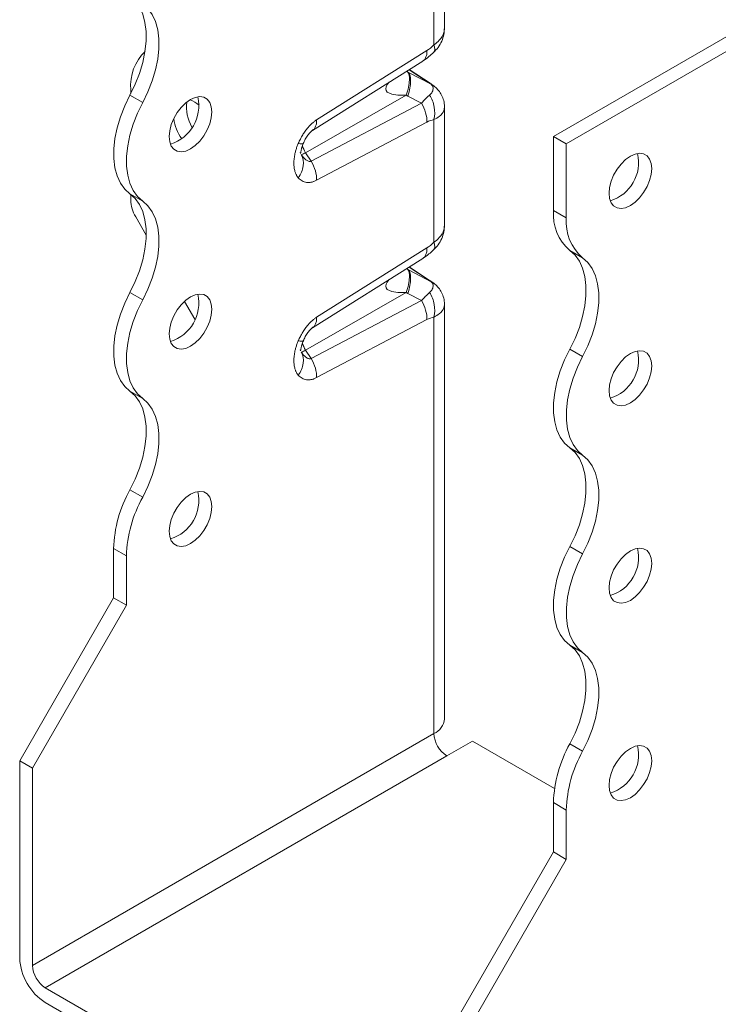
# Model space of a CAD drawing. Header units: millimetres. Extents: x 0 to 210, y 0 to 297.
# Tile 3 of 7: x 152 to 181, y 55 to 96. Entities that reach past the tile are written whole.
import ezdxf

# ---------------------------------------------------------------- set-up
doc = ezdxf.new("R2010")
doc.units = ezdxf.units.MM

msp = doc.modelspace()

# ---------------------------------------------------------------- linework, layer by layer
at = {"color": 7, "linetype": 'Continuous', "lineweight": 15}
for p, q in [((169.824, 95.838), (169.824, 100.734)), ((169.385, 95.136), (169.385, 100.211)), ((187.063, 98.696), (174.335, 91.348)), ((187.593, 98.39), (174.865, 91.042)), ((164.53, 92.037), (169.096, 94.905)), ((164.354, 91.598), (168.924, 94.468)), ((168.356, 94.111), (169.167, 93.582)), ((169.229, 93.55), (168.362, 94.116)), ((168.918, 94.472), (168.94, 94.486)), ((168.288, 94.025), (168.254, 94.048)), ((168.331, 93.999), (168.256, 94.049)), ((169.271, 93.507), (168.331, 93.999)), ((156.834, 93.283), (156.834, 93.123)), ((169.167, 93.582), (169.222, 93.547)), ((169.222, 93.547), (169.241, 93.535)), ((169.423, 93.406), (169.271, 93.507)), ((157.332, 92.757), (156.802, 93.063)), ((164.072, 90.679), (168.242, 93.056)), ((168.242, 93.056), (168.309, 93.019)), ((168.309, 93.019), (168.867, 92.728)), ((168.867, 92.728), (164.301, 90.324)), ((169.824, 87.673), (169.824, 92.568)), ((169.096, 91.943), (164.53, 89.539)), ((169.385, 86.971), (169.385, 92.045)), ((164.378, 91.62), (164.351, 91.603)), ((174.335, 91.348), (174.865, 91.042)), ((174.335, 88.286), (174.335, 91.348)), ((174.865, 91.042), (174.865, 87.98)), ((163.846, 90.688), (163.868, 90.645)), ((164.301, 90.324), (164.072, 90.679)), ((157.332, 88.674), (156.802, 88.98)), ((156.834, 88.957), (156.834, 88.722)), ((157.041, 88.025), (157.477, 87.271)), ((174.335, 88.286), (174.865, 87.98)), ((164.53, 83.871), (169.096, 86.74)), ((175.01, 86.635), (175.54, 86.328)), ((164.354, 83.433), (168.924, 86.303)), ((169.229, 85.384), (168.362, 85.95)), ((168.918, 86.306), (168.94, 86.32)), ((168.288, 85.86), (168.254, 85.882)), ((168.331, 85.834), (168.256, 85.884)), ((169.271, 85.342), (168.331, 85.834)), ((168.356, 85.946), (169.167, 85.416)), ((169.167, 85.416), (169.222, 85.382)), ((169.222, 85.382), (169.241, 85.37)), ((169.423, 85.241), (169.271, 85.342)), ((157.332, 84.592), (156.802, 84.898)), ((164.072, 82.513), (168.242, 84.89)), ((168.242, 84.89), (168.309, 84.854)), ((168.309, 84.854), (168.867, 84.562)), ((159.061, 84.527), (159.485, 83.792)), ((168.867, 84.562), (164.301, 82.158)), ((169.824, 67.257), (169.824, 84.403)), ((169.096, 83.777), (164.53, 81.374)), ((169.385, 66.645), (169.385, 83.88)), ((164.378, 83.455), (164.351, 83.438)), ((163.846, 82.523), (163.868, 82.48)), ((164.301, 82.158), (164.072, 82.513)), ((175.01, 82.552), (175.54, 82.246)), ((157.332, 80.509), (156.802, 80.815)), ((175.01, 78.469), (175.54, 78.163)), ((157.332, 76.426), (156.802, 76.732)), ((156.657, 73.995), (156.127, 74.301)), ((156.127, 72.26), (156.127, 74.301)), ((175.01, 74.387), (175.54, 74.08)), ((156.657, 73.995), (156.657, 71.954)), ((152.238, 65.524), (156.127, 72.26)), ((156.657, 71.954), (156.127, 72.26)), ((156.657, 71.954), (152.768, 65.218)), ((175.01, 70.304), (175.54, 69.998)), ((169.385, 66.645), (152.768, 57.052)), ((170.976, 66.339), (169.915, 65.726)), ((170.976, 66.339), (174.379, 64.374)), ((175.01, 66.221), (175.54, 65.915)), ((169.915, 65.726), (153.298, 56.134)), ((152.238, 65.524), (152.768, 65.218)), ((152.238, 65.524), (152.238, 57.358)), ((152.768, 57.052), (152.768, 65.218)), ((174.335, 63.79), (174.865, 63.484)), ((174.335, 61.749), (174.335, 63.79)), ((174.865, 63.484), (174.865, 61.442)), ((170.446, 55.012), (174.335, 61.749)), ((174.335, 61.749), (174.865, 61.442)), ((174.865, 61.442), (170.976, 54.706)), ((169.915, 46.541), (153.298, 56.134)), ((153.298, 55.521), (169.915, 45.928))]:
    msp.add_line(p, q, dxfattribs=at)
at = {"color": 7, "linetype": 'Continuous', "lineweight": 15, "flags": 128}
for points in [[(156.802, 93.063), (157.019, 93.508), (157.197, 93.961), (157.333, 94.414), (157.425, 94.859), (157.472, 95.288), (157.472, 95.694), (157.425, 96.069), (157.333, 96.408), (157.197, 96.704), (157.019, 96.951), (156.802, 97.146)], [(157.332, 96.84), (157.549, 96.645), (157.727, 96.397), (157.863, 96.102), (157.955, 95.763), (158.002, 95.388), (158.002, 94.982), (157.955, 94.553), (157.863, 94.108), (157.727, 93.655), (157.549, 93.202), (157.332, 92.757)], [(167.527, 93.591), (167.451, 93.493), (167.404, 93.402), (167.388, 93.32), (167.403, 93.249), (167.45, 93.188), (167.637, 93.098), (167.889, 93.059), (168.242, 93.056), (168.242, 93.056)], [(156.802, 88.98), (156.586, 89.175), (156.408, 89.423), (156.271, 89.718), (156.179, 90.057), (156.133, 90.432), (156.133, 90.838), (156.179, 91.268), (156.271, 91.713), (156.408, 92.165), (156.586, 92.618), (156.802, 93.063)], [(158.425, 91.346), (158.447, 91.586), (158.513, 91.84), (158.618, 92.094), (158.758, 92.336), (158.925, 92.555), (159.112, 92.738), (159.309, 92.877), (159.506, 92.965), (159.692, 92.998), (159.86, 92.973), (160, 92.892), (160.105, 92.759), (160.171, 92.581), (160.193, 92.367), (160.171, 92.127), (160.105, 91.873), (160, 91.619), (159.86, 91.377), (159.692, 91.158), (159.506, 90.975), (159.309, 90.836), (159.112, 90.748), (158.925, 90.716), (158.758, 90.74), (158.618, 90.821), (158.513, 90.954), (158.447, 91.132), (158.425, 91.346)], [(157.332, 92.757), (157.116, 92.312), (156.938, 91.859), (156.802, 91.406), (156.71, 90.961), (156.663, 90.532), (156.663, 90.126), (156.71, 89.751), (156.802, 89.412), (156.938, 89.117), (157.116, 88.869), (157.332, 88.674)], [(176.633, 89.001), (176.655, 89.24), (176.721, 89.494), (176.826, 89.748), (176.966, 89.991), (177.133, 90.209), (177.32, 90.392), (177.517, 90.531), (177.714, 90.619), (177.9, 90.652), (178.068, 90.627), (178.208, 90.546), (178.313, 90.413), (178.379, 90.235), (178.401, 90.021), (178.379, 89.781), (178.313, 89.528), (178.208, 89.273), (178.068, 89.031), (177.9, 88.813), (177.714, 88.629), (177.517, 88.49), (177.32, 88.402), (177.133, 88.37), (176.966, 88.395), (176.826, 88.475), (176.721, 88.608), (176.655, 88.786), (176.633, 89.001)], [(156.802, 84.898), (157.019, 85.343), (157.197, 85.795), (157.333, 86.248), (157.425, 86.693), (157.472, 87.123), (157.472, 87.529), (157.425, 87.904), (157.333, 88.243), (157.197, 88.538), (157.019, 88.786), (156.802, 88.98)], [(157.332, 88.674), (157.549, 88.479), (157.727, 88.232), (157.863, 87.936), (157.955, 87.598), (158.002, 87.222), (158.002, 86.816), (157.955, 86.387), (157.863, 85.942), (157.727, 85.489), (157.549, 85.036), (157.332, 84.592)], [(175.01, 82.552), (175.227, 82.997), (175.405, 83.45), (175.541, 83.902), (175.633, 84.347), (175.679, 84.777), (175.679, 85.183), (175.633, 85.558), (175.541, 85.897), (175.405, 86.192), (175.227, 86.44), (175.01, 86.635)], [(175.54, 86.328), (175.757, 86.134), (175.935, 85.886), (176.071, 85.591), (176.163, 85.252), (176.21, 84.877), (176.21, 84.471), (176.163, 84.041), (176.071, 83.596), (175.935, 83.143), (175.757, 82.691), (175.54, 82.246)], [(167.527, 85.426), (167.451, 85.328), (167.404, 85.236), (167.388, 85.155), (167.403, 85.083), (167.45, 85.022), (167.637, 84.932), (167.889, 84.894), (168.242, 84.89), (168.242, 84.89)], [(156.802, 80.815), (156.586, 81.01), (156.408, 81.257), (156.271, 81.553), (156.179, 81.891), (156.133, 82.267), (156.133, 82.673), (156.179, 83.102), (156.271, 83.547), (156.408, 84), (156.586, 84.453), (156.802, 84.898)], [(158.425, 83.181), (158.447, 83.421), (158.513, 83.674), (158.618, 83.929), (158.758, 84.171), (158.925, 84.389), (159.112, 84.573), (159.309, 84.712), (159.506, 84.8), (159.692, 84.832), (159.86, 84.807), (160, 84.727), (160.105, 84.594), (160.171, 84.416), (160.193, 84.201), (160.171, 83.962), (160.105, 83.708), (160, 83.454), (159.86, 83.211), (159.692, 82.993), (159.506, 82.81), (159.309, 82.671), (159.112, 82.583), (158.925, 82.55), (158.758, 82.575), (158.618, 82.656), (158.513, 82.789), (158.447, 82.967), (158.425, 83.181)], [(157.332, 84.592), (157.116, 84.147), (156.938, 83.694), (156.802, 83.241), (156.71, 82.796), (156.663, 82.367), (156.663, 81.961), (156.71, 81.585), (156.802, 81.247), (156.938, 80.951), (157.116, 80.704), (157.332, 80.509)], [(175.01, 78.469), (174.794, 78.664), (174.616, 78.911), (174.479, 79.207), (174.387, 79.546), (174.341, 79.921), (174.341, 80.327), (174.387, 80.756), (174.479, 81.201), (174.616, 81.654), (174.794, 82.107), (175.01, 82.552)], [(176.633, 80.835), (176.655, 81.075), (176.721, 81.329), (176.826, 81.583), (176.966, 81.825), (177.133, 82.044), (177.32, 82.227), (177.517, 82.366), (177.714, 82.454), (177.9, 82.486), (178.068, 82.462), (178.208, 82.381), (178.313, 82.248), (178.379, 82.07), (178.401, 81.856), (178.379, 81.616), (178.313, 81.362), (178.208, 81.108), (178.068, 80.866), (177.9, 80.647), (177.714, 80.464), (177.517, 80.325), (177.32, 80.237), (177.133, 80.204), (176.966, 80.229), (176.826, 80.31), (176.721, 80.443), (176.655, 80.621), (176.633, 80.835)], [(175.54, 82.246), (175.324, 81.801), (175.146, 81.348), (175.01, 80.895), (174.918, 80.45), (174.871, 80.021), (174.871, 79.615), (174.918, 79.239), (175.01, 78.901), (175.146, 78.605), (175.324, 78.358), (175.54, 78.163)], [(156.802, 76.732), (157.019, 77.177), (157.197, 77.63), (157.333, 78.083), (157.425, 78.528), (157.472, 78.957), (157.472, 79.363), (157.425, 79.739), (157.333, 80.077), (157.197, 80.373), (157.019, 80.62), (156.802, 80.815)], [(157.332, 80.509), (157.549, 80.314), (157.727, 80.067), (157.863, 79.771), (157.955, 79.433), (158.002, 79.057), (158.002, 78.651), (157.955, 78.222), (157.863, 77.777), (157.727, 77.324), (157.549, 76.871), (157.332, 76.426)], [(175.01, 74.387), (175.227, 74.831), (175.405, 75.284), (175.541, 75.737), (175.633, 76.182), (175.679, 76.611), (175.679, 77.017), (175.633, 77.393), (175.541, 77.731), (175.405, 78.027), (175.227, 78.274), (175.01, 78.469)], [(175.54, 78.163), (175.757, 77.968), (175.935, 77.721), (176.071, 77.425), (176.163, 77.087), (176.21, 76.711), (176.21, 76.305), (176.163, 75.876), (176.071, 75.431), (175.935, 74.978), (175.757, 74.525), (175.54, 74.08)], [(158.425, 75.016), (158.447, 75.255), (158.513, 75.509), (158.618, 75.763), (158.758, 76.006), (158.925, 76.224), (159.112, 76.407), (159.309, 76.546), (159.506, 76.634), (159.692, 76.667), (159.86, 76.642), (160, 76.561), (160.105, 76.428), (160.171, 76.25), (160.193, 76.036), (160.171, 75.796), (160.105, 75.543), (160, 75.288), (159.86, 75.046), (159.692, 74.828), (159.506, 74.644), (159.309, 74.505), (159.112, 74.417), (158.925, 74.385), (158.758, 74.41), (158.618, 74.49), (158.513, 74.623), (158.447, 74.801), (158.425, 75.016)], [(175.01, 70.304), (174.794, 70.499), (174.616, 70.746), (174.479, 71.042), (174.387, 71.38), (174.341, 71.756), (174.341, 72.162), (174.387, 72.591), (174.479, 73.036), (174.616, 73.489), (174.794, 73.942), (175.01, 74.387)], [(176.633, 72.67), (176.655, 72.91), (176.721, 73.163), (176.826, 73.417), (176.966, 73.66), (177.133, 73.878), (177.32, 74.062), (177.517, 74.201), (177.714, 74.289), (177.9, 74.321), (178.068, 74.296), (178.208, 74.215), (178.313, 74.083), (178.379, 73.905), (178.401, 73.69), (178.379, 73.45), (178.313, 73.197), (178.208, 72.943), (178.068, 72.7), (177.9, 72.482), (177.714, 72.298), (177.517, 72.159), (177.32, 72.071), (177.133, 72.039), (176.966, 72.064), (176.826, 72.145), (176.721, 72.277), (176.655, 72.455), (176.633, 72.67)], [(175.54, 74.08), (175.324, 73.636), (175.146, 73.183), (175.01, 72.73), (174.918, 72.285), (174.871, 71.856), (174.871, 71.45), (174.918, 71.074), (175.01, 70.736), (175.146, 70.44), (175.324, 70.193), (175.54, 69.998)], [(175.01, 66.221), (175.227, 66.666), (175.405, 67.119), (175.541, 67.572), (175.633, 68.017), (175.679, 68.446), (175.679, 68.852), (175.633, 69.227), (175.541, 69.566), (175.405, 69.862), (175.227, 70.109), (175.01, 70.304)], [(175.54, 69.998), (175.757, 69.803), (175.935, 69.555), (176.071, 69.26), (176.163, 68.921), (176.21, 68.546), (176.21, 68.14), (176.163, 67.711), (176.071, 67.266), (175.935, 66.813), (175.757, 66.36), (175.54, 65.915)], [(176.633, 64.504), (176.655, 64.744), (176.721, 64.998), (176.826, 65.252), (176.966, 65.494), (177.133, 65.713), (177.32, 65.896), (177.517, 66.035), (177.714, 66.123), (177.9, 66.156), (178.068, 66.131), (178.208, 66.05), (178.313, 65.917), (178.379, 65.739), (178.401, 65.525), (178.379, 65.285), (178.313, 65.031), (178.208, 64.777), (178.068, 64.535), (177.9, 64.316), (177.714, 64.133), (177.517, 63.994), (177.32, 63.906), (177.133, 63.874), (176.966, 63.898), (176.826, 63.979), (176.721, 64.112), (176.655, 64.29), (176.633, 64.504)]]:
    msp.add_lwpolyline(points, dxfattribs=at)
at = {"color": 7, "linetype": 'Continuous', "lineweight": 15}
for centre, radius, start, end in [((158.835, 93.441), 2.007, 134.5481, 184.4923), ((157.983, 92.622), 1.668, 287.2657, 12.7396), ((160.78, 92.574), 1.64, 173.123, 210.5201), ((158.95, 91.824), 1.091, 49.2683, 72.1755), ((160.554, 92.38), 1.963, 188.6147, 214.9246), ((164.959, 91.257), 1.059, 195.4817, 213.0764), ((163.676, 91.279), 0.719, 287.7096, 303.3681), ((176.191, 90.276), 1.668, 287.2657, 12.7396), ((158.276, 88.772), 1.443, 181.9565, 211.1437), ((176.288, 88.121), 1.96, 175.1648, 229.309), ((176.818, 87.815), 1.96, 175.1648, 229.309), ((157.983, 84.457), 1.668, 287.2657, 12.7396), ((164.959, 83.091), 1.059, 195.4817, 213.0764), ((163.676, 83.113), 0.719, 287.7096, 303.3681), ((176.191, 82.111), 1.668, 287.2657, 12.7396), ((161.436, 74.136), 5.312, 150.7381, 178.2178), ((157.983, 76.291), 1.668, 287.2657, 12.7396), ((161.966, 73.83), 5.312, 150.7381, 178.2178), ((176.191, 73.946), 1.668, 287.2657, 12.7396), ((169.074, 67.332), 0.754, 294.3747, 354.3052), ((170.537, 66.697), 1.153, 182.6055, 237.3945), ((179.644, 63.625), 5.312, 150.7381, 178.2178), ((176.191, 65.78), 1.668, 287.2657, 12.7396), ((180.174, 63.319), 5.312, 150.7381, 178.2178), ((154.541, 57.463), 2.305, 182.6055, 237.3945), ((153.92, 57.105), 1.153, 182.6055, 237.3945)]:
    msp.add_arc(centre, radius, start, end, dxfattribs=at)
for points, knots in [([(169.369, 94.822), (169.435, 94.892), (169.571, 95.035), (169.716, 95.292), (169.81, 95.568), (169.819, 95.76), (169.824, 95.853)], [0, 0, 0, 0, 0.24083, 0.496394, 0.753478, 1, 1, 1, 1]), ([(169.385, 95.136), (169.464, 95.199), (169.659, 95.355), (169.806, 95.602), (169.816, 95.778), (169.819, 95.838)], [0, 0, 0, 0, 0.309519, 0.761395, 1, 1, 1, 1]), ([(169.385, 95.136), (169.399, 95.081), (169.428, 94.972), (169.415, 94.868), (169.376, 94.838), (169.363, 94.829)], [0, 0, 0, 0, 0.403214, 0.806293, 1, 1, 1, 1]), ([(168.94, 94.486), (168.95, 94.491), (168.994, 94.517), (169.046, 94.603), (169.093, 94.736), (169.095, 94.849), (169.096, 94.905)], [0, 0, 0, 0, 0.085798, 0.390532, 0.695266, 1, 1, 1, 1]), ([(168.943, 94.482), (169.021, 94.535), (169.162, 94.631), (169.306, 94.764), (169.369, 94.822)], [0, 0, 0, 0, 0.559663, 1, 1, 1, 1]), ([(168.331, 93.999), (168.394, 93.931), (168.425, 93.807), (168.418, 93.47), (168.379, 93.257), (168.309, 93.019)], [0, 0, 0, 0, 0.5, 0.5, 1, 1, 1, 1]), ([(169.271, 93.507), (169.315, 93.467), (169.342, 93.417), (169.354, 93.311), (169.344, 93.256), (169.304, 93.17), (169.283, 93.138), (169.242, 93.09), (169.225, 93.073), (169.206, 93.058)], [0, 0, 0, 0, 0.0439295, 0.0439295, 0.0835279, 0.0835279, 0.1082769, 0.1082769, 0.123745, 0.123745, 0.123745, 0.123745]), ([(169.424, 93.408), (169.397, 93.429), (169.345, 93.47), (169.277, 93.516), (169.244, 93.539)], [0, 0, 0, 0, 0.51208, 1, 1, 1, 1]), ([(169.824, 92.58), (169.817, 92.665), (169.804, 92.831), (169.712, 93.059), (169.587, 93.256), (169.476, 93.359), (169.423, 93.408)], [0, 0, 0, 0, 0.270359, 0.530021, 0.774567, 1, 1, 1, 1]), ([(168.867, 92.728), (168.886, 92.748), (168.923, 92.79), (168.979, 92.849), (169.035, 92.906), (169.092, 92.96), (169.149, 93.012), (169.187, 93.043), (169.206, 93.058)], [0, 0, 0, 0, 0.155959, 0.316112, 0.480529, 0.649277, 0.822415, 1, 1, 1, 1]), ([(169.385, 92.045), (169.425, 92.208), (169.434, 92.574), (169.299, 92.917), (169.206, 93.058)], [0.0000054, 0.0000054, 0.0000054, 0.0000054, 0.5, 1, 1, 1, 1]), ([(169.096, 91.943), (169.101, 92.064), (169.082, 92.199), (169.003, 92.469), (168.943, 92.604), (168.867, 92.728)], [0, 0, 0, 0, 0.5, 0.5, 1, 1, 1, 1]), ([(169.821, 92.581), (169.817, 92.529), (169.808, 92.388), (169.659, 92.194), (169.464, 92.088), (169.385, 92.045)], [0, 0, 0, 0, 0.254051, 0.696759, 1, 1, 1, 1]), ([(163.771, 91.059), (163.785, 91.09), (163.812, 91.151), (163.857, 91.241), (163.904, 91.328), (163.953, 91.412), (164.004, 91.493), (164.057, 91.57), (164.126, 91.662), (164.211, 91.765), (164.315, 91.871), (164.421, 91.964), (164.493, 92.012), (164.53, 92.037)], [0, 0, 0, 0, 0.078857, 0.155881, 0.23132, 0.305439, 0.378517, 0.450844, 0.522721, 0.645671, 0.764906, 0.882346, 1, 1, 1, 1]), ([(164.53, 92.037), (164.529, 91.98), (164.527, 91.868), (164.48, 91.734), (164.429, 91.65), (164.386, 91.625), (164.378, 91.62)], [0, 0, 0, 0, 0.30901, 0.618021, 0.927031, 1, 1, 1, 1]), ([(163.978, 91.061), (164.005, 91.119), (164.059, 91.236), (164.162, 91.4), (164.258, 91.517), (164.332, 91.585), (164.362, 91.604), (164.376, 91.613)], [0, 0, 0, 0, 0.256039, 0.515108, 0.762627, 0.881527, 1, 1, 1, 1]), ([(163.771, 89.641), (163.761, 89.652), (163.741, 89.676), (163.715, 89.715), (163.691, 89.756), (163.67, 89.802), (163.65, 89.85), (163.623, 89.933), (163.597, 90.062), (163.587, 90.244), (163.597, 90.438), (163.627, 90.619), (163.668, 90.781), (163.713, 90.921), (163.752, 91.013), (163.771, 91.059)], [0, 0, 0, 0, 0.041401, 0.082775, 0.12424, 0.165912, 0.207905, 0.250332, 0.374204, 0.500202, 0.626277, 0.750184, 0.834684, 0.917651, 1, 1, 1, 1]), ([(163.771, 91.059), (163.819, 91.051), (163.916, 91.036), (163.978, 91.045), (163.974, 91.065), (163.974, 91.069)], [0, 0, 0, 0, 0.452213, 0.904219, 1, 1, 1, 1]), ([(163.859, 90.673), (163.863, 90.673), (163.873, 90.675), (163.884, 90.758), (163.91, 90.884), (163.957, 91.008), (163.98, 91.066)], [0, 0, 0, 0, 0.172827, 0.471541, 0.750062, 1, 1, 1, 1]), ([(164.301, 90.324), (164.3, 90.324), (164.299, 90.323), (164.282, 90.316), (164.265, 90.313), (164.228, 90.313), (164.209, 90.317), (164.155, 90.337), (164.12, 90.357), (164.024, 90.434), (163.961, 90.503), (163.897, 90.592), (163.896, 90.593), (163.895, 90.594)], [-0.8457918, -0.8457918, -0.8457918, -0.8457918, -0.8399668, -0.8399668, -0.709504, -0.709504, -0.5790412, -0.5790412, -0.3703007, -0.3703007, -0.0363158, -0.0363158, -0.0320742, -0.0320742, -0.0320742, -0.0320742]), ([(164.53, 89.539), (164.511, 89.53), (164.475, 89.512), (164.421, 89.49), (164.368, 89.472), (164.316, 89.459), (164.264, 89.45), (164.213, 89.445), (164.162, 89.445), (164.096, 89.451), (164.016, 89.469), (163.927, 89.509), (163.843, 89.565), (163.795, 89.615), (163.771, 89.641)], [0, 0, 0, 0, 0.058964, 0.117635, 0.176265, 0.235106, 0.294408, 0.354415, 0.415363, 0.477477, 0.603405, 0.731454, 0.863177, 1, 1, 1, 1]), ([(169.369, 86.657), (169.435, 86.726), (169.571, 86.869), (169.716, 87.126), (169.81, 87.403), (169.819, 87.594), (169.824, 87.688)], [0, 0, 0, 0, 0.24083, 0.496394, 0.753478, 1, 1, 1, 1]), ([(169.385, 86.971), (169.464, 87.034), (169.659, 87.189), (169.806, 87.437), (169.816, 87.612), (169.819, 87.673)], [0, 0, 0, 0, 0.309519, 0.761395, 1, 1, 1, 1]), ([(169.385, 86.971), (169.399, 86.916), (169.428, 86.806), (169.415, 86.703), (169.376, 86.673), (169.363, 86.663)], [0, 0, 0, 0, 0.403214, 0.806293, 1, 1, 1, 1]), ([(168.94, 86.32), (168.95, 86.326), (168.994, 86.352), (169.046, 86.437), (169.093, 86.571), (169.095, 86.683), (169.096, 86.74)], [0, 0, 0, 0, 0.085798, 0.390532, 0.695266, 1, 1, 1, 1]), ([(168.943, 86.316), (169.021, 86.37), (169.162, 86.466), (169.306, 86.598), (169.369, 86.657)], [0, 0, 0, 0, 0.559663, 1, 1, 1, 1]), ([(168.331, 85.834), (168.394, 85.766), (168.425, 85.642), (168.418, 85.305), (168.379, 85.092), (168.309, 84.854)], [0, 0, 0, 0, 0.5, 0.5, 1, 1, 1, 1]), ([(169.271, 85.342), (169.315, 85.302), (169.342, 85.252), (169.354, 85.146), (169.344, 85.09), (169.304, 85.004), (169.283, 84.972), (169.242, 84.925), (169.225, 84.908), (169.206, 84.893)], [0, 0, 0, 0, 0.0439295, 0.0439295, 0.0835279, 0.0835279, 0.1082769, 0.1082769, 0.123745, 0.123745, 0.123745, 0.123745]), ([(169.424, 85.242), (169.397, 85.263), (169.345, 85.305), (169.277, 85.351), (169.244, 85.373)], [0, 0, 0, 0, 0.51208, 1, 1, 1, 1]), ([(169.824, 84.415), (169.817, 84.5), (169.804, 84.666), (169.712, 84.894), (169.587, 85.09), (169.476, 85.193), (169.423, 85.243)], [0, 0, 0, 0, 0.270359, 0.530021, 0.774567, 1, 1, 1, 1]), ([(169.206, 84.893), (169.148, 84.846), (169.089, 84.793), (168.976, 84.682), (168.921, 84.624), (168.867, 84.562)], [0.6313831, 0.6313831, 0.6313831, 0.6313831, 0.793433, 0.793433, 0.9376815, 0.9376815, 0.9376815, 0.9376815]), ([(169.096, 83.777), (169.101, 83.899), (169.082, 84.033), (169.003, 84.303), (168.943, 84.439), (168.867, 84.562)], [0, 0, 0, 0, 0.5, 0.5, 1, 1, 1, 1]), ([(169.821, 84.415), (169.817, 84.364), (169.808, 84.223), (169.659, 84.028), (169.464, 83.923), (169.385, 83.88)], [0, 0, 0, 0, 0.254051, 0.696759, 1, 1, 1, 1]), ([(163.771, 82.893), (163.785, 82.924), (163.812, 82.986), (163.857, 83.076), (163.904, 83.163), (163.953, 83.247), (164.004, 83.327), (164.057, 83.405), (164.126, 83.497), (164.211, 83.6), (164.315, 83.706), (164.421, 83.798), (164.493, 83.847), (164.53, 83.871)], [0, 0, 0, 0, 0.078857, 0.155881, 0.23132, 0.305439, 0.378517, 0.450844, 0.522721, 0.645671, 0.764906, 0.882346, 1, 1, 1, 1]), ([(164.53, 83.871), (164.529, 83.815), (164.527, 83.702), (164.48, 83.569), (164.429, 83.484), (164.386, 83.459), (164.378, 83.455)], [0, 0, 0, 0, 0.30901, 0.618021, 0.927031, 1, 1, 1, 1]), ([(163.978, 82.896), (164.005, 82.954), (164.059, 83.071), (164.162, 83.235), (164.258, 83.352), (164.332, 83.419), (164.362, 83.438), (164.376, 83.448)], [0, 0, 0, 0, 0.256039, 0.5151082, 0.762627, 0.8815266, 1, 1, 1, 1]), ([(163.771, 81.475), (163.761, 81.487), (163.741, 81.51), (163.715, 81.549), (163.691, 81.591), (163.67, 81.636), (163.65, 81.684), (163.623, 81.768), (163.597, 81.896), (163.587, 82.078), (163.597, 82.273), (163.627, 82.454), (163.668, 82.616), (163.713, 82.756), (163.752, 82.848), (163.771, 82.893)], [0, 0, 0, 0, 0.041401, 0.082775, 0.12424, 0.165912, 0.207905, 0.250332, 0.374204, 0.500202, 0.626277, 0.750184, 0.834684, 0.917651, 1, 1, 1, 1]), ([(163.771, 82.893), (163.819, 82.886), (163.916, 82.871), (163.978, 82.879), (163.974, 82.9), (163.974, 82.904)], [0, 0, 0, 0, 0.452213, 0.904219, 1, 1, 1, 1]), ([(163.859, 82.507), (163.863, 82.508), (163.873, 82.51), (163.884, 82.592), (163.91, 82.718), (163.957, 82.842), (163.98, 82.901)], [0, 0, 0, 0, 0.172827, 0.471541, 0.750062, 1, 1, 1, 1]), ([(164.301, 82.158), (164.3, 82.158), (164.299, 82.158), (164.282, 82.151), (164.265, 82.147), (164.228, 82.148), (164.209, 82.152), (164.155, 82.171), (164.12, 82.192), (164.024, 82.269), (163.961, 82.338), (163.897, 82.427), (163.896, 82.428), (163.895, 82.429)], [-0.8457918, -0.8457918, -0.8457918, -0.8457918, -0.8399668, -0.8399668, -0.709504, -0.709504, -0.5790412, -0.5790412, -0.3703007, -0.3703007, -0.0363158, -0.0363158, -0.0320742, -0.0320742, -0.0320742, -0.0320742]), ([(164.53, 81.374), (164.511, 81.364), (164.475, 81.346), (164.421, 81.324), (164.368, 81.306), (164.316, 81.293), (164.264, 81.284), (164.213, 81.28), (164.162, 81.28), (164.096, 81.286), (164.016, 81.304), (163.927, 81.344), (163.843, 81.4), (163.795, 81.45), (163.771, 81.475)], [0, 0, 0, 0, 0.0589642, 0.1176352, 0.1762649, 0.2351059, 0.2944079, 0.3544152, 0.4153632, 0.4774768, 0.6034046, 0.7314538, 0.8631766, 1, 1, 1, 1])]:
    msp.add_open_spline(points, degree=3, knots=knots, dxfattribs=at)
for points in [[(169.385, 95.136), (169.285, 95.041), (169.187, 94.962), (169.096, 94.905)], [(168.242, 93.056), (168.318, 93.294), (168.407, 93.72), (168.35, 93.962), (168.288, 94.025)], [(168.331, 93.999), (168.317, 94.008), (168.302, 94.016), (168.288, 94.025)], [(169.167, 93.582), (169.211, 93.553), (169.246, 93.528), (169.271, 93.507)], [(169.096, 91.943), (169.187, 91.991), (169.285, 92.026), (169.385, 92.045)], [(163.771, 89.641), (163.881, 89.79), (164.024, 90.134), (163.969, 90.461), (163.895, 90.594)], [(164.53, 89.539), (164.534, 89.66), (164.498, 89.929), (164.377, 90.2), (164.301, 90.324)], [(169.385, 86.971), (169.285, 86.875), (169.187, 86.797), (169.096, 86.74)], [(168.242, 84.89), (168.318, 85.129), (168.407, 85.554), (168.35, 85.797), (168.288, 85.86)], [(168.331, 85.834), (168.317, 85.842), (168.302, 85.851), (168.288, 85.86)], [(169.167, 85.416), (169.211, 85.388), (169.246, 85.362), (169.271, 85.342)], [(169.206, 84.893), (169.299, 84.751), (169.434, 84.408), (169.425, 84.043), (169.385, 83.88)], [(169.096, 83.777), (169.187, 83.825), (169.285, 83.86), (169.385, 83.88)], [(163.771, 81.475), (163.881, 81.625), (164.024, 81.969), (163.969, 82.295), (163.895, 82.429)], [(164.53, 81.374), (164.534, 81.495), (164.498, 81.764), (164.377, 82.035), (164.301, 82.158)]]:
    msp.add_open_spline(points, degree=3, dxfattribs=at)

doc.saveas('drawing.dxf')
